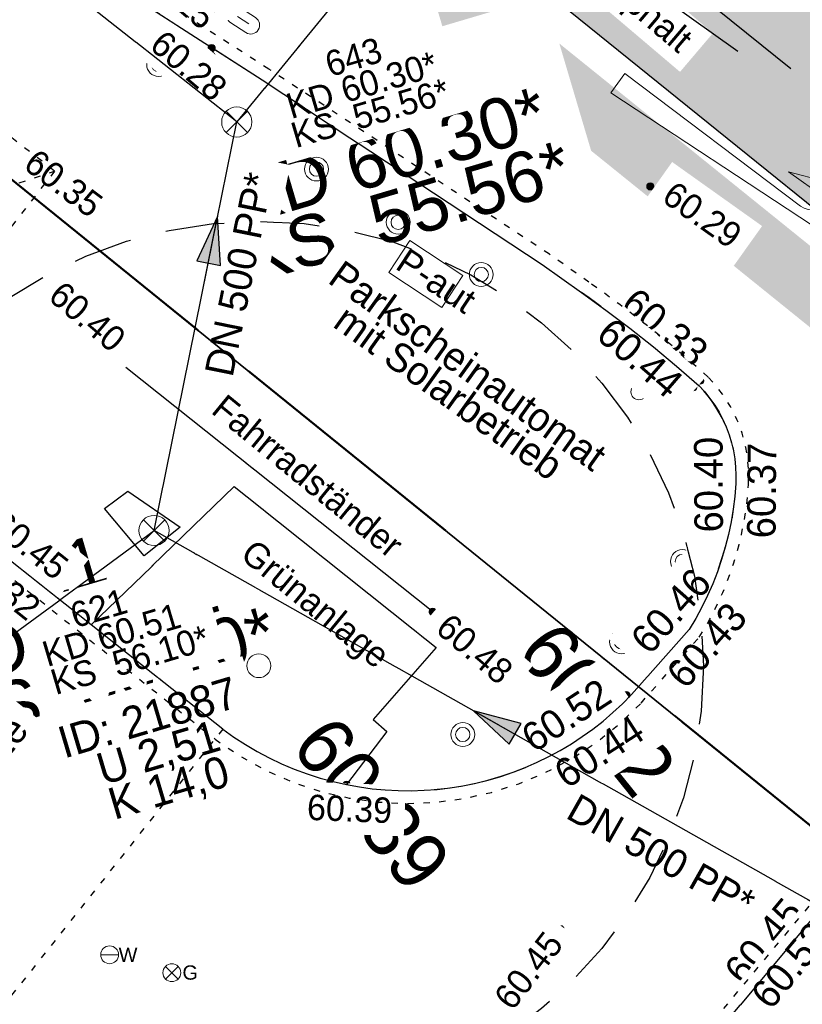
# Model space of a CAD drawing. Header units: millimetres. Extents: x 32365810 to 32368499, y 5620272 to 5622478.
# Tile 114 of 249: x 32366678 to 32366690, y 5620639 to 5620654. Entities that reach past the tile are written whole.
import ezdxf

# ---------------------------------------------------------------- set-up
doc = ezdxf.new("R2010")
doc.units = ezdxf.units.MM
for name, pattern in [('1000.100', [0]), ('1000.104', [0.225, 0.075, -0.15]), ('1000.196', [0.225, 0.075, -0.15]), ('1000.213', [4.5, 2.25, -2.25]), ('1000.220', [1.5, 0.925, -0.575]), ('1000.300', [0]), ('1000.311', [0]), ('1600.2028', [0]), ('GELTUNGSBEREICH', [8.5, 7, -1.5])]:
    doc.linetypes.add(name, pattern=pattern)
doc.layers.get('0').update_dxf_attribs({"color": 1, "linetype": 'CONTINUOUS'})
for name, color, linetype in [('_K_Bäume_ gemessen', 251, 'CONTINUOUS'), ('_K_Höhen_ gemessen (NHN)', 251, 'CONTINUOUS'), ('_K_Leitungen Kanalbestand (AMT 66)', 251, 'CONTINUOUS'), ('_K_Topographie_ örtl. Aufnahme', 251, 'CONTINUOUS'), ('GELTUNGSBEREICH_B', 7, 'CONTINUOUS'), ('UMGR_GELTUNGSBEREICH', 7, 'CONTINUOUS'), ('UMGR_STRASSENVERKEHRSFLÄCHE', 7, 'CONTINUOUS')]:
    doc.layers.add(name, color=color, linetype=linetype)
doc.layers.add('_K_Flurstücke_Grenzpunkte', color=251, linetype='CONTINUOUS', lineweight=50)
for name, color, linetype, transparency in [('Beschriftung Kanalbestand (AMT 66)', 7, 'CONTINUOUS', 0.75), ('Beschriftung Topographie', 7, 'CONTINUOUS', 0.75), ('Bäume_ gemessen', 7, 'CONTINUOUS', 0.75), ('EFB-_ Dachhöhen Bestandsgebäude (NHN)', 7, 'CONTINUOUS', 0.75), ('Fahrbahnmarkierung', 7, 'CONTINUOUS', 0.75), ('Flurstücke_Grenzpunkte', 11, 'CONTINUOUS', 0.75), ('Gasleitung', 7, 'CONTINUOUS', 0.75), ('Gebäude', 31, 'CONTINUOUS', 0.75), ('Höhen_ gemessen (NHN)', 7, 'CONTINUOUS', 0.75), ('Höhentexte_ gemessen (NHN)', 7, 'CONTINUOUS', 0.75), ('Leitungen Kanalbestand (AMT 66)', 7, 'CONTINUOUS', 0.75), ('Symbole Topographie', 7, 'CONTINUOUS', 0.75), ('Topgraphie_ weitere örtliche Aufnahme', 7, 'CONTINUOUS', 0.75), ('Topographie_ örtl. Aufnahme', 7, 'CONTINUOUS', 0.75), ('Wasserleitung', 7, 'CONTINUOUS', 0.75)]:
    doc.layers.add(name, color=color, linetype=linetype, transparency=transparency)
doc.layers.add('STRASSENVERKEHRSFLÄCHE_FA', color=7, linetype='CONTINUOUS', true_color=0xfff5bf)
doc.styles.add('Arial', font='arial.ttf')
doc.styles.add('Baumdaten_ grün', font='GOTHIC.TTF')
doc.styles.add('Beschriftung Topographie_ blau', font='GOTHIC.TTF')
doc.styles.add('Höhe NHN_ gemessen_ blau', font='GOTHIC.TTF')
doc.styles.add('Höhe NHN_ gemessen_ schwarz', font='GOTHIC.TTF')
doc.styles.add('Kanal Mischwasser_ Beschriftung allgemein_ dünn_ lila', font='GOTHIC.TTF')
doc.styles.add('Kanal_ Höhe_ NHN (Deckel_Sohle)_ lila', font='GOTHIC.TTF')

# ---------------------------------------------------------------- blocks, each defined once
blk = doc.blocks.new('S1000.345')
at = {"color": 0, "lineweight": -2}
for p, q in [((-0.353554, 0.353554), (0.353554, -0.353554)), ((-0.353554, -0.353554), (0.353554, 0.353554))]:
    blk.add_line(p, q, dxfattribs=at)
blk.add_circle((0, 0), 0.5, dxfattribs=at)
blk = doc.blocks.new('S1000.15')
at = {"color": 0, "lineweight": -2}
for p, q in [((-0.5, 0.05), (-0.485, 0.1)), ((0.495, 0.05), (-0.5, 0.05)), ((-0.5, -0.05), (-0.5, 0)), ((-0.5, 0), (0.5, 0)), ((-0.485, 0.1), (0.49, 0.1)), ((-0.475, 0.15), (-0.455, 0.2)), ((0.475, 0.15), (-0.475, 0.15)), ((-0.455, 0.2), (0.455, 0.2)), ((-0.43, 0.25), (-0.4, 0.3)), ((0.43, 0.25), (-0.43, 0.25)), ((-0.4, 0.3), (0.395, 0.3)), ((-0.355, 0.35), (-0.295, 0.4)), ((0.36, 0.35), (-0.355, 0.35)), ((-0.295, 0.4), (0.3, 0.4)), ((0.22, 0.45), (-0.215, 0.45)), ((0.3, 0.4), (0.22, 0.45)), ((0.395, 0.3), (0.36, 0.35)), ((0.455, 0.2), (0.43, 0.25)), ((0.49, 0.1), (0.475, 0.15)), ((0.5, 0), (0.495, 0.05)), ((0.495, -0.05), (-0.5, -0.05)), ((-0.475, -0.15), (-0.49, -0.1)), ((-0.49, -0.1), (0.485, -0.1)), ((0.475, -0.15), (-0.475, -0.15)), ((-0.43, -0.25), (-0.455, -0.2)), ((-0.455, -0.2), (0.46, -0.2)), ((0.425, -0.25), (-0.43, -0.25)), ((-0.355, -0.35), (-0.4, -0.3)), ((-0.4, -0.3), (0.395, -0.3)), ((0.345, -0.35), (-0.355, -0.35)), ((-0.205, -0.45), (-0.29, -0.4)), ((-0.29, -0.4), (0.285, -0.4)), ((0.2, -0.45), (-0.205, -0.45)), ((0.285, -0.4), (0.345, -0.35)), ((0.395, -0.3), (0.425, -0.25)), ((0.46, -0.2), (0.475, -0.15)), ((0.485, -0.1), (0.495, -0.05))]:
    blk.add_line(p, q, dxfattribs=at)
blk.add_circle((0, 0), 0.5, dxfattribs=at)
blk = doc.blocks.new('S1000.254')
at = {"color": 0, "lineweight": -2}
for p, q in [((-0.5, 0.3), (0.5, 0.3)), ((-0.5, -0.3), (-0.5, 0.3)), ((0.5, 0.3), (0.5, -0.3)), ((0.5, -0.3), (-0.5, -0.3))]:
    blk.add_line(p, q, dxfattribs=at)
at = {"color": 0, "lineweight": -2, "insert": (-0.46914, -0.200001), "char_height": 0.4, "attachment_point": 7, "line_spacing_factor": 0.69, "style": 'Arial'}
blk.add_mtext('P-aut', dxfattribs=at)
blk = doc.blocks.new('S1000.451')
at = {"color": 0, "lineweight": -2}
for radius in [0.5, 0.3]:
    blk.add_circle((0, 0), radius, dxfattribs=at)
blk = doc.blocks.new('S1000.460', base_point=(0, -0.375))
at = {"color": 0, "lineweight": -2}
for p, q in [((-0.2, 0.23), (0, 0.5)), ((0, 0.5), (0.2, 0.23)), ((0.2, 0.23), (-0.2, 0.23)), ((0, -0.25), (0, 0.23))]:
    blk.add_line(p, q, dxfattribs=at)
blk.add_circle((0, -0.375), 0.125, dxfattribs=at)
blk = doc.blocks.new('S1000.265')
at = {"color": 0, "lineweight": -2}
blk.add_circle((0, 0), 0.5, dxfattribs=at)
blk = doc.blocks.new('S1000.217')
at = {"color": 0, "lineweight": -2}
for p, q in [((-0.25, 0.25), (0.25, 0.25)), ((-0.19, 0), (0.19, 0)), ((0.25, -0.25), (-0.25, -0.25))]:
    blk.add_line(p, q, dxfattribs=at)
for centre, start, end in [((-0.25, 0), 90, 270), ((0.25, 0), 270, 90)]:
    blk.add_arc(centre, 0.25, start, end, dxfattribs=at)
blk = doc.blocks.new('S1000.258')
at = {"lineweight": -2}
blk.add_hatch(color=0, dxfattribs=at).paths.add_polyline_path([(-0.5, -0.5), (-0.5, 0.5), (0.5, 0.5), (0.5, -0.5)], flags=0)
blk = doc.blocks.new('S1000.550', base_point=(-0.2, 0))
at = {"color": 0, "lineweight": -2}
for p, q in [((-0.376777, 0.176777), (-0.023224, -0.176777)), ((-0.376777, -0.176777), (-0.023224, 0.176777))]:
    blk.add_line(p, q, dxfattribs=at)
blk.add_circle((-0.2, 0), 0.25, dxfattribs=at)
at = {"color": 0, "lineweight": -2, "insert": (0.09684, -0.2), "char_height": 0.4, "attachment_point": 7, "line_spacing_factor": 0.69, "style": 'Arial'}
blk.add_mtext('G', dxfattribs=at)
blk = doc.blocks.new('S1000.549', base_point=(-0.2, 0))
at = {"color": 0, "lineweight": -2}
blk.add_line((-0.45, 0), (0.05, 0), dxfattribs=at)
blk.add_circle((-0.2, 0), 0.25, dxfattribs=at)
at = {"color": 0, "lineweight": -2, "insert": (0.05246, -0.199999), "char_height": 0.4, "attachment_point": 7, "line_spacing_factor": 0.69, "style": 'Arial'}
blk.add_mtext('W', dxfattribs=at)
blk = doc.blocks.new('S1000.211', base_point=(0, -0.02))
at = {"color": 0, "lineweight": -2}
for p, q in [((0.07, 0.025), (0.175, 0.065)), ((0.175, 0.065), (0.28, 0.025)), ((0.155, 0.025), (0.07, 0.025)), ((0.28, 0.025), (0.195, 0.025)), ((-0.25, -0.04), (-0.25, 0)), ((-0.25, 0), (0.12, -0.01)), ((0.155, -0.025), (-0.25, -0.04))]:
    blk.add_line(p, q, dxfattribs=at)
for centre, radius, start, end in [((0.12, 0.025), 0.035, 270, 360), ((0.140078, 0.027937), 0.055, 285.741655, 356.938728)]:
    blk.add_arc(centre, radius, start, end, dxfattribs=at)
blk = doc.blocks.new('O1061')
at = {"layer": 'Flurstücke_Grenzpunkte', "color": 7, "linetype": '1600.2028', "lineweight": 35}
blk.add_line((32366192.158, 5621997.735), (32366177.546, 5622009.557), dxfattribs=at)
blk = doc.blocks.new('O1462')
at = {"layer": 'Flurstücke_Grenzpunkte', "color": 7, "linetype": '1600.2028', "lineweight": 35}
blk.add_line((32366192.158, 5621997.735), (32366177.546, 5622009.557), dxfattribs=at)
blk = doc.blocks.new('O2030')
at = {"layer": 'Beschriftung Kanalbestand (AMT 66)', "color": 200, "lineweight": 25, "true_color": 0xd600ff, "insert": (32366187.809984, 5621998.877717), "char_height": 0.45, "attachment_point": 5, "rotation": 330.5343905, "line_spacing_factor": 0.69, "style": 'Kanal Mischwasser_ Beschriftung allgemein_ dünn_ lila', "bg_fill": 2}
blk.add_mtext('DN 500 PP*', dxfattribs=at)
blk = doc.blocks.new('S1000.370')
at = {"lineweight": -2}
blk.add_hatch(color=0, dxfattribs=at).paths.add_polyline_path([(0.065, 0), (-0.06, 0), (0, 0.25)], flags=0)
at = {"color": 0, "lineweight": -2}
for p, q in [((0, 0.25), (-0.06, 0)), ((0, -0.25), (0, 0.25)), ((0.065, 0), (0, 0.25)), ((-0.06, 0), (0.065, 0))]:
    blk.add_line(p, q, dxfattribs=at)

msp = doc.modelspace()

# ---------------------------------------------------------------- hatches: boundary and pattern name
at = {"layer": 'STRASSENVERKEHRSFLÄCHE_FA', "true_color": 0xffd24a}
h = msp.add_hatch(color=41, dxfattribs=at)
h.paths.add_polyline_path([(32366700.812, 5620642.637), (32366709.343, 5620645.3), (32366744.935, 5620656.407), (32366800.844, 5620673.855), (32366814.238, 5620678.035), (32366812.525, 5620684.489), (32366790.959, 5620765.764), (32366786.667, 5620779.054), (32366782.414, 5620794.243), (32366771.602, 5620788.163), (32366758.559, 5620780.941), (32366707.208, 5620751.956), (32366691.608, 5620737.561), (32366678.051, 5620726.047), (32366655.3, 5620707.965), (32366642.99, 5620700.236), (32366635.313, 5620695.501)], flags=0)
edge = h.paths.add_edge_path(flags=0)
edge.add_line((32366743.171, 5620661.733), (32366743.725, 5620660.059))
edge.add_line((32366743.725, 5620660.059), (32366743.458, 5620659.979))
edge.add_line((32366743.458, 5620659.979), (32366724.425, 5620654.23))
edge.add_line((32366724.425, 5620654.23), (32366712.306, 5620650.509))
edge.add_line((32366712.306, 5620650.509), (32366710.876, 5620650.047))
edge.add_line((32366710.876, 5620650.047), (32366706.05, 5620648.579))
edge.add_arc((32366704.003, 5620654.956), 6.698, 283.318, 287.7972, ccw=False)
edge.add_line((32366705.546, 5620648.438), (32366698.424, 5620654.325))
edge.add_line((32366698.424, 5620654.325), (32366697.04, 5620655.473))
edge.add_line((32366697.04, 5620655.473), (32366693.205, 5620658.654))
edge.add_line((32366693.205, 5620658.654), (32366688.766, 5620662.336))
edge.add_line((32366688.766, 5620662.336), (32366681.071, 5620668.621))
edge.add_line((32366681.071, 5620668.621), (32366678.012, 5620671.146))
edge.add_line((32366678.012, 5620671.146), (32366674.951, 5620673.67))
edge.add_line((32366674.951, 5620673.67), (32366671.86, 5620676.22))
edge.add_line((32366671.86, 5620676.22), (32366667.729, 5620679.629))
edge.add_line((32366667.729, 5620679.629), (32366654.864, 5620689.785))
edge.add_line((32366654.864, 5620689.785), (32366649.894, 5620695.982))
edge.add_line((32366649.894, 5620695.982), (32366658.967, 5620703.306))
edge.add_line((32366658.967, 5620703.306), (32366659.344, 5620702.84))
edge.add_line((32366659.344, 5620702.84), (32366668.389, 5620710.034))
edge.add_line((32366668.389, 5620710.034), (32366674.395, 5620714.748))
edge.add_line((32366674.395, 5620714.748), (32366678.887, 5620718.272))
edge.add_line((32366678.887, 5620718.272), (32366679.916, 5620719.08))
edge.add_line((32366679.916, 5620719.08), (32366682.406, 5620721.072))
edge.add_line((32366682.406, 5620721.072), (32366687.066, 5620724.769))
edge.add_line((32366687.066, 5620724.769), (32366692.104, 5620728.954))
edge.add_line((32366692.104, 5620728.954), (32366695.975, 5620732.09))
edge.add_line((32366695.975, 5620732.09), (32366701.909, 5620736.897))
edge.add_line((32366701.909, 5620736.897), (32366705.598, 5620739.886))
edge.add_line((32366705.598, 5620739.886), (32366707.114, 5620741.114))
edge.add_line((32366707.114, 5620741.114), (32366709.678, 5620743.191))
edge.add_line((32366709.678, 5620743.191), (32366711.231, 5620744.449))
edge.add_line((32366711.231, 5620744.449), (32366709.901, 5620746.78))
edge.add_line((32366709.901, 5620746.78), (32366714.041, 5620748.991))
edge.add_line((32366714.041, 5620748.991), (32366720.118, 5620752.237))
edge.add_line((32366720.118, 5620752.237), (32366735.266, 5620760.328))
edge.add_line((32366735.266, 5620760.328), (32366742.576, 5620764.232))
edge.add_line((32366742.576, 5620764.232), (32366745.667, 5620765.883))
edge.add_line((32366745.667, 5620765.883), (32366748.389, 5620767.337))
edge.add_line((32366748.389, 5620767.337), (32366756.702, 5620771.881))
edge.add_line((32366756.702, 5620771.881), (32366764.579, 5620776.187))
edge.add_line((32366764.579, 5620776.187), (32366766.33, 5620772.553))
edge.add_line((32366766.33, 5620772.553), (32366774.371, 5620775.593))
edge.add_line((32366774.371, 5620775.593), (32366779.279, 5620762.41))
edge.add_line((32366779.279, 5620762.41), (32366782.33, 5620749.774))
edge.add_line((32366782.33, 5620749.774), (32366791.82, 5620710.458))
edge.add_line((32366791.82, 5620710.458), (32366791.885, 5620710.186))
edge.add_line((32366791.885, 5620710.186), (32366793.466, 5620703.78))
edge.add_line((32366793.466, 5620703.78), (32366795.233, 5620696.617))
edge.add_line((32366795.233, 5620696.617), (32366799.353, 5620680.172))
edge.add_line((32366799.353, 5620680.172), (32366785.793, 5620675.727))
edge.add_line((32366785.793, 5620675.727), (32366779.86, 5620673.837))
edge.add_line((32366779.86, 5620673.837), (32366773.881, 5620671.894))
edge.add_line((32366773.881, 5620671.894), (32366767.913, 5620669.955))
edge.add_line((32366767.913, 5620669.955), (32366743.171, 5620661.733))

# ---------------------------------------------------------------- linework, layer by layer
at = {"layer": '_K_Bäume_ gemessen', "linetype": '1000.220'}
msp.add_circle((32366681.301, 5620644.124), 6.999, dxfattribs=at)
at = {"layer": '_K_Flurstücke_Grenzpunkte', "linetype": '1600.2028'}
msp.add_lwpolyline([(32366648.49, 5620674.917), (32366654.404, 5620670.109), (32366659.368, 5620666.112), (32366664.699, 5620661.744), (32366671.02, 5620656.739), (32366677.371, 5620651.811), (32366691.983, 5620639.989)], dxfattribs=at)
msp.add_lwpolyline([(32366697.148, 5620636.134), (32366691.983, 5620639.989), (32366677.371, 5620651.811), (32366669.92, 5620642.231), (32366669.506, 5620642.562), (32366664.518, 5620638.839), (32366649.123, 5620634.268), (32366616.211, 5620661.466), (32366616.05, 5620661.6), (32366615.242, 5620662.268), (32366608.271, 5620668.476), (32366595.418, 5620663.969), (32366596.321, 5620663.205), (32366598.356, 5620661.485), (32366608.272, 5620653.1), (32366642.898, 5620623.826), (32366649.212, 5620618.487), (32366653.405, 5620623.481), (32366671.243, 5620628.643), (32366671.201, 5620628.787), (32366676.702, 5620630.379), (32366676.744, 5620630.234)], close=True, dxfattribs=at)
at = {"layer": '_K_Leitungen Kanalbestand (AMT 66)', "linetype": '1000.311'}
for p, q in [((32366678.871, 5620646.599), (32366679.24, 5620646.874)), ((32366679.24, 5620646.874), (32366680.065, 5620646.307)), ((32366679.494, 5620645.855), (32366678.871, 5620646.599)), ((32366680.065, 5620646.307), (32366679.494, 5620645.855))]:
    msp.add_line(p, q, dxfattribs=at)
at = {"layer": '_K_Topographie_ örtl. Aufnahme', "linetype": '1000.100'}
for p, q in [((32366684.039, 5620644.973), (32366679.205, 5620648.823)), ((32366678.661, 5620644.769), (32366676.801, 5620646.243)), ((32366688.074, 5620644.693), (32366687.17, 5620643.671))]:
    msp.add_line(p, q, dxfattribs=at)
at = {"layer": '_K_Topographie_ örtl. Aufnahme', "linetype": '1000.104'}
for p, q in [((32366676.677, 5620646.086), (32366680.612, 5620642.968)), ((32366687.318, 5620643.536), (32366688.235, 5620644.573))]:
    msp.add_line(p, q, dxfattribs=at)
for points in [[(32366686.499, 5620650.165), (32366685.875, 5620650.606), (32366681.461, 5620653.52), (32366673.844, 5620658.42), (32366669.634, 5620661.254), (32366665.572, 5620664.189)], [(32366691.08, 5620641.681), (32366688.482, 5620638.564), (32366686.164, 5620635.583)]]:
    msp.add_lwpolyline(points, dxfattribs=at)
at = {"layer": '_K_Topographie_ örtl. Aufnahme', "linetype": '1000.100'}
for points in [[(32366665.455, 5620664.027), (32366669.52, 5620661.09), (32366673.734, 5620658.253), (32366681.352, 5620653.352), (32366685.762, 5620650.441), (32366686.383, 5620650.002)], [(32366680.734, 5620643.126), (32366678.661, 5620644.769), (32366680.911, 5620646.947), (32366684.091, 5620644.411), (32366683.099, 5620643.278), (32366683.319, 5620643.087), (32366682.684, 5620642.251)], [(32366686.298, 5620635.478), (32366688.614, 5620638.458), (32366691.21, 5620641.573)]]:
    msp.add_lwpolyline(points, dxfattribs=at)
at = {"layer": '_K_Topographie_ örtl. Aufnahme', "linetype": '1000.104'}
msp.add_lwpolyline([(32366688.235, 5620644.573, 0.126519), (32366689.009, 5620646.981, 0.211924), (32366688.376, 5620648.671, 0.02855), (32366686.499, 5620650.165)], format="xyb", dxfattribs=at)
at = {"layer": '_K_Topographie_ örtl. Aufnahme', "linetype": '1000.100'}
msp.add_lwpolyline([(32366688.074, 5620644.693, 0.125693), (32366688.809, 5620646.993, 0.211924), (32366688.233, 5620648.531, 0.02829), (32366686.383, 5620650.002)], format="xyb", dxfattribs=at)
msp.add_arc((32366683.647, 5620647.009), 4.854, 233.119, 316.5498, dxfattribs=at)
at = {"layer": '_K_Topographie_ örtl. Aufnahme', "linetype": '1000.104'}
msp.add_arc((32366683.647, 5620647.009), 5.054, 233.0886, 316.587, dxfattribs=at)
at = {"layer": 'GELTUNGSBEREICH_B', "linetype": 'GELTUNGSBEREICH', "ltscale": 0.5, "const_width": 1, "flags": 128}
msp.add_lwpolyline([(32366700.6, 5620641.524), (32366709.641, 5620644.345), (32366745.233, 5620655.452), (32366801.142, 5620672.901), (32366815.45, 5620677.366), (32366813.492, 5620684.746), (32366791.918, 5620766.046), (32366787.625, 5620779.343), (32366783.034, 5620795.739), (32366771.115, 5620789.036), (32366758.071, 5620781.813), (32366706.615, 5620752.77), (32366690.945, 5620738.31), (32366677.416, 5620726.82), (32366654.721, 5620708.782), (32366642.462, 5620701.085), (32366633.585, 5620695.611)], close=True, dxfattribs=at)
at = {"layer": 'UMGR_GELTUNGSBEREICH'}
msp.add_lwpolyline([(32366700.812, 5620642.637), (32366709.343, 5620645.3), (32366744.935, 5620656.407), (32366800.844, 5620673.855), (32366814.238, 5620678.035), (32366812.525, 5620684.489), (32366790.959, 5620765.764), (32366786.667, 5620779.054), (32366782.414, 5620794.243), (32366771.602, 5620788.163), (32366758.559, 5620780.941), (32366707.208, 5620751.956), (32366691.608, 5620737.561), (32366678.051, 5620726.047), (32366655.3, 5620707.965), (32366642.99, 5620700.236), (32366635.313, 5620695.501)], close=True, dxfattribs=at)
at = {"layer": 'UMGR_STRASSENVERKEHRSFLÄCHE'}
msp.add_lwpolyline([(32366700.812, 5620642.637), (32366709.343, 5620645.3), (32366744.935, 5620656.407), (32366800.844, 5620673.855), (32366814.238, 5620678.035), (32366812.525, 5620684.489), (32366790.959, 5620765.764), (32366786.667, 5620779.054), (32366782.414, 5620794.243), (32366771.602, 5620788.163), (32366758.559, 5620780.941), (32366707.208, 5620751.956), (32366691.608, 5620737.561), (32366678.051, 5620726.047), (32366655.3, 5620707.965), (32366642.99, 5620700.236), (32366635.313, 5620695.501), (32366700.812, 5620642.637)], close=True, dxfattribs=at)

# ---------------------------------------------------------------- block references
at = {"layer": '_K_Höhen_ gemessen (NHN)', "xscale": 0.1125, "yscale": 0.1125, "zscale": 0.1125}
for p in [(32366687.088, 5620643.66), (32366682.684, 5620642.251)]:
    msp.add_blockref('S1000.15', p, dxfattribs=at)
at = {"layer": '_K_Leitungen Kanalbestand (AMT 66)', "xscale": 0.475, "yscale": 0.475, "zscale": 0.475}
for p in [(32366680.954, 5620652.688), (32366679.652, 5620646.254)]:
    msp.add_blockref('S1000.345', p, dxfattribs=at)
at = {"layer": 'Fahrbahnmarkierung', "color": 7, "lineweight": 18, "xscale": 9.375, "yscale": 9.375, "zscale": 9.375, "rotation": 324.502291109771}
msp.add_blockref('S1000.211', (32366688.86, 5620651.938), dxfattribs=at)
at = {"layer": 'Gasleitung', "color": 7, "lineweight": 18, "xscale": 0.5625, "yscale": 0.5625, "zscale": 0.5625}
msp.add_blockref('S1000.550', (32366679.932, 5620639.289), dxfattribs=at)
at = {"layer": 'Höhen_ gemessen (NHN)', "color": 7, "lineweight": 18, "xscale": 0.1125, "yscale": 0.1125, "zscale": 0.1125}
for p in [(32366680.558, 5620653.852, 60.151), (32366680.558, 5620653.728, 60.275), (32366687.464, 5620651.673, 60.293), (32366688.249, 5620648.614, 60.33), (32366688.142, 5620648.51, 60.435), (32366688.803, 5620647.047, 60.4), (32366688.878, 5620647.05, 60.368), (32366684.039, 5620644.973, 60.485), (32366686.05, 5620639.975, 60.452)]:
    msp.add_blockref('S1000.15', p, dxfattribs=at)
at = {"layer": 'Leitungen Kanalbestand (AMT 66)', "color": 251, "lineweight": 18, "xscale": 0.475, "yscale": 0.475, "zscale": 0.475}
for p in [(32366680.954, 5620652.688, 60.3), (32366679.652, 5620646.254, 60.508)]:
    msp.add_blockref('S1000.345', p, dxfattribs=at)
at = {"layer": 'Symbole Topographie', "color": 7, "lineweight": 18}
for name, p, xscale, yscale, zscale, rotation in [('S1000.217', (32366681.055, 5620654.29, 60.193), 0.5625, 0.5625, 0.5625, 147.245354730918), ('S1000.258', (32366688.809, 5620646.993, 60.368), 0.15000000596, 0.15000000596, 0.15000000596, 266.606056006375)]:
    msp.add_blockref(name, p, dxfattribs=dict(at, xscale=xscale, yscale=yscale, zscale=zscale, rotation=rotation))
at = {"layer": 'Symbole Topographie', "color": 7, "lineweight": 18, "xscale": 0.375, "yscale": 0.375, "zscale": 0.375}
for p in [(32366679.724, 5620653.591, 60.29), (32366688.16, 5620647.14, 60.4), (32366687.969, 5620645.765, 60.45)]:
    msp.add_blockref('S1000.451', p, dxfattribs=at)
at = {"layer": 'Symbole Topographie', "color": 7, "lineweight": 18}
msp.add_blockref('S1000.460', (32366687.285, 5620648.439, 60.42), dxfattribs=at)
at = {"layer": 'Wasserleitung', "color": 7, "lineweight": 18, "xscale": 0.5625, "yscale": 0.5625, "zscale": 0.5625}
msp.add_blockref('S1000.549', (32366678.952, 5620639.572), dxfattribs=at)

# ---------------------------------------------------------------- next in the draw order: texts
at = {"layer": '_K_Höhen_ gemessen (NHN)', "char_height": 0.9, "width": 6.48035, "attachment_point": 8, "rotation": 308.8633, "line_spacing_factor": 0.69, "style": 'Höhe NHN_ gemessen_ schwarz', "bg_fill": 2}
for s, insert in [('60.52', (32366686.267, 5620643.149)), ('60.39', (32366682.722, 5620641.665))]:
    msp.add_mtext(s, dxfattribs=dict(at, insert=insert))
at = {"layer": 'Beschriftung Kanalbestand (AMT 66)', "color": 251, "lineweight": 25, "char_height": 0.8, "rotation": 16.512, "line_spacing_factor": 0.69, "style": 'Arial', "bg_fill": 2}
for s, insert, attachment_point in [('643\\PKD 60.30*\\PKS  55.56*', (32366683.355, 5620652.148), 5), ('    621\\PKD 60.51\\PKS  56.10*', (32366676.528, 5620642.784), 7)]:
    msp.add_mtext(s, dxfattribs=dict(at, insert=insert, attachment_point=attachment_point))
at = {"layer": 'Beschriftung Topographie', "color": 142, "lineweight": 25, "true_color": 0x0087cd, "insert": (32366687.151, 5620654.244), "char_height": 0.4, "attachment_point": 8, "rotation": 319.6767, "line_spacing_factor": 0.69, "style": 'Beschriftung Topographie_ blau', "bg_fill": 2}
msp.add_mtext('Asphalt', dxfattribs=at)
at = {"layer": 'Höhentexte_ gemessen (NHN)', "color": 142, "lineweight": 25, "true_color": 0x0087cd, "char_height": 0.4, "line_spacing_factor": 0.69, "style": 'Höhe NHN_ gemessen_ blau', "bg_fill": 2}
for s, insert, attachment_point, rotation in [('60.35', (32366677.57, 5620651.963), 7, 322.9445), ('60.40', (32366677.96, 5620649.9), 7, 319.6767), ('60.48', (32366684.189, 5620644.821), 4, 319.6766), ('60.45', (32366685.959, 5620639.851), 6, 52.1376)]:
    msp.add_mtext(s, dxfattribs=dict(at, insert=insert, attachment_point=attachment_point, rotation=rotation))
at = {"layer": 'Höhentexte_ gemessen (NHN)', "color": 7, "lineweight": 25, "line_spacing_factor": 0.69, "style": 'Höhe NHN_ gemessen_ schwarz', "bg_fill": 2}
for s, insert, char_height, attachment_point, rotation in [('60.29', (32366687.62, 5620651.448), 0.4, 7, 324.5475), ('60.33', (32366687.548, 5620649.277, 60.306), 0.45, 8, 320.4433), ('60.40', (32366688.612, 5620646.977, 60.376), 0.45, 8, 90.2631), ('60.37', (32366689.448, 5620646.882, 60.344), 0.45, 8, 89.5463), ('60.45', (32366689.427, 5620639.638, 60.426), 0.45, 8, 50.1926)]:
    msp.add_mtext(s, dxfattribs=dict(at, insert=insert, char_height=char_height, attachment_point=attachment_point, rotation=rotation))

# ---------------------------------------------------------------- next in the draw order: block references
at = {"layer": 'Bäume_ gemessen', "color": 7, "lineweight": 18, "xscale": 0.375, "yscale": 0.375, "zscale": 0.375}
msp.add_blockref('S1000.265', (32366681.301, 5620644.124, 60.45), dxfattribs=at)
at = {"layer": 'Höhen_ gemessen (NHN)', "color": 7, "lineweight": 18, "xscale": 0.1125, "yscale": 0.1125, "zscale": 0.1125}
for p in [(32366688.008, 5620644.723, 60.461), (32366688.109, 5620644.66, 60.427), (32366687.088, 5620643.66, 60.518), (32366687.134, 5620643.549, 60.435), (32366682.684, 5620642.251, 60.394)]:
    msp.add_blockref('S1000.15', p, dxfattribs=at)
at = {"layer": 'Leitungen Kanalbestand (AMT 66)', "color": 7, "lineweight": 18, "xscale": 0.475, "yscale": 0.475, "zscale": 0.475}
for p in [(32366680.954, 5620652.688, 60.3), (32366679.652, 5620646.254, 60.508)]:
    msp.add_blockref('S1000.345', p, dxfattribs=at)
at = {"layer": 'Symbole Topographie', "color": 7, "lineweight": 18, "xscale": 0.375, "yscale": 0.375, "zscale": 0.375}
for p in [(32366682.209, 5620651.946, 60.32), (32366683.496, 5620651.108, 60.34), (32366684.803, 5620650.286, 60.37), (32366687.012, 5620644.499, 60.49), (32366685.943, 5620643.399, 60.48)]:
    msp.add_blockref('S1000.451', p, dxfattribs=at)
at = {"layer": 'Symbole Topographie', "color": 7, "lineweight": 18, "rotation": 326.569724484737}
msp.add_blockref('S1000.254', (32366683.928, 5620650.293, 60.36), dxfattribs=at)
at = {"layer": 'Symbole Topographie', "color": 7, "lineweight": 18}
for name, p, xscale, yscale, zscale, rotation in [('S1000.258', (32366688.074, 5620644.693, 60.428), 0.15000000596, 0.15000000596, 0.15000000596, 228.504760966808), ('S1000.451', (32366684.512, 5620643.041, 60.48), 0.375, 0.375, 0.375, 289.676911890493)]:
    msp.add_blockref(name, p, dxfattribs=dict(at, xscale=xscale, yscale=yscale, zscale=zscale, rotation=rotation))

# ---------------------------------------------------------------- next in the draw order: texts
at = {"layer": 'Beschriftung Kanalbestand (AMT 66)', "color": 200, "lineweight": 25, "true_color": 0xd600ff, "line_spacing_factor": 0.69, "bg_fill": 2}
for s, insert, char_height, attachment_point, rotation, style in [('643\\PKD 60.30*\\PKS  55.56*', (32366682.923, 5620653.268), 0.4, 5, 16.512, 'Kanal_ Höhe_ NHN (Deckel_Sohle)_ lila'), ('DN 500 PP*', (32366680.991, 5620650.288), 0.45, 5, 78.5542, 'Kanal Mischwasser_ Beschriftung allgemein_ dünn_ lila'), ('    621\\PKD 60.51\\PKS  56.10*', (32366678.102, 5620643.656), 0.4, 7, 16.512, 'Kanal_ Höhe_ NHN (Deckel_Sohle)_ lila')]:
    msp.add_mtext(s, dxfattribs=dict(at, insert=insert, char_height=char_height, attachment_point=attachment_point, rotation=rotation, style=style))
at = {"layer": 'Beschriftung Topographie', "color": 142, "lineweight": 25, "true_color": 0x0087cd, "line_spacing_factor": 0.69, "style": 'Beschriftung Topographie_ blau', "bg_fill": 2}
for s, insert, char_height, attachment_point, rotation in [('Fahrradständer', (32366681.943, 5620646.952), 0.4, 8, 320.6767), ('Fahrrad-\\Pabstellplätze', (32366676.333, 5620642.049), 0.45, 5, 51.5798)]:
    msp.add_mtext(s, dxfattribs=dict(at, insert=insert, char_height=char_height, attachment_point=attachment_point, rotation=rotation))
at = {"layer": 'Höhentexte_ gemessen (NHN)', "color": 7, "lineweight": 25, "line_spacing_factor": 0.69, "style": 'Höhe NHN_ gemessen_ schwarz', "bg_fill": 2}
for s, insert, char_height, attachment_point, rotation in [('60.28', (32366679.557, 5620653.853), 0.4, 7, 319.6767), ('60.53', (32366689.846, 5620639.258, 60.503), 0.45, 8, 50.1926)]:
    msp.add_mtext(s, dxfattribs=dict(at, insert=insert, char_height=char_height, attachment_point=attachment_point, rotation=rotation))
at = {"layer": 'Höhentexte_ gemessen (NHN)', "color": 142, "lineweight": 25, "true_color": 0x0087cd, "insert": (32366677.042, 5620646.281), "char_height": 0.4, "attachment_point": 7, "rotation": 321.6082, "line_spacing_factor": 0.69, "style": 'Höhe NHN_ gemessen_ blau', "bg_fill": 2}
msp.add_mtext('60.45', dxfattribs=at)

# ---------------------------------------------------------------- next in the draw order: texts
at = {"layer": 'Beschriftung Topographie', "color": 142, "lineweight": 25, "true_color": 0x0087cd, "line_spacing_factor": 0.69, "style": 'Beschriftung Topographie_ blau', "bg_fill": 2}
for s, insert, char_height, attachment_point, rotation in [('Parkscheinautomat\\Pmit Solarbetrieb', (32366684.44, 5620648.639), 0.45, 5, 324.4216), ('Grünanlage', (32366681.993, 5620644.853), 0.4, 8, 320.6767)]:
    msp.add_mtext(s, dxfattribs=dict(at, insert=insert, char_height=char_height, attachment_point=attachment_point, rotation=rotation))
at = {"layer": 'Bäume_ gemessen', "color": 92, "lineweight": 25, "true_color": 0x00d200, "insert": (32366679.731, 5620642.716), "char_height": 0.5, "attachment_point": 5, "rotation": 16.512, "line_spacing_factor": 0.69, "style": 'Baumdaten_ grün', "bg_fill": 2}
msp.add_mtext('ID: 21887\\PU 2,51\\PK 14,0', dxfattribs=at)
at = {"layer": 'Höhentexte_ gemessen (NHN)', "color": 7, "lineweight": 25, "line_spacing_factor": 0.69, "style": 'Höhe NHN_ gemessen_ schwarz', "bg_fill": 2}
for s, insert, char_height, attachment_point, rotation in [('60.15', (32366679.382, 5620654.978), 0.4, 7, 319.6767), ('60.43', (32366688.523, 5620644.295, 60.403), 0.45, 8, 48.5048), ('60.52', (32366686.267, 5620643.149, 60.494), 0.45, 8, 33.2396)]:
    msp.add_mtext(s, dxfattribs=dict(at, insert=insert, char_height=char_height, attachment_point=attachment_point, rotation=rotation))
at = {"layer": 'Höhentexte_ gemessen (NHN)', "color": 142, "lineweight": 25, "true_color": 0x0087cd, "char_height": 0.4, "line_spacing_factor": 0.69, "style": 'Höhe NHN_ gemessen_ blau', "bg_fill": 2}
for s, insert, attachment_point, rotation in [('60.32', (32366676.854, 5620645.958), 1, 321.6082), ('60.39', (32366682.722, 5620641.665), 8, 357.7063)]:
    msp.add_mtext(s, dxfattribs=dict(at, insert=insert, attachment_point=attachment_point, rotation=rotation))

# ---------------------------------------------------------------- next in the draw order: texts
at = {"layer": 'Höhentexte_ gemessen (NHN)', "color": 7, "lineweight": 25, "char_height": 0.45, "attachment_point": 8, "line_spacing_factor": 0.69, "style": 'Höhe NHN_ gemessen_ schwarz', "bg_fill": 2}
for s, insert, rotation in [('60.44', (32366687.152, 5620648.799, 60.411), 319.1323), ('60.46', (32366687.96, 5620644.836, 60.437), 48.5048), ('60.44', (32366686.783, 5620642.579, 60.411), 32.8582)]:
    msp.add_mtext(s, dxfattribs=dict(at, insert=insert, rotation=rotation))

# ---------------------------------------------------------------- next in the draw order: block references
at = {"layer": 'Flurstücke_Grenzpunkte', "color": 7, "true_color": 0xffffff}
msp.add_blockref('O1061', (499.825, -1357.746), dxfattribs=at)

# ---------------------------------------------------------------- next in the draw order: block references
msp.add_blockref('O1462', (499.825, -1357.746), dxfattribs=at)

# ---------------------------------------------------------------- next in the draw order: linework, layer by layer
at = {"layer": 'EFB-_ Dachhöhen Bestandsgebäude (NHN)', "color": 7, "linetype": '1000.196', "lineweight": 25}
for p, q in [((32366678.086, 5620651.915), (32366671.34, 5620657.151)), ((32366678.086, 5620651.915), (32366670.004, 5620641.524)), ((32366670.662, 5620649.407), (32366678.086, 5620651.915))]:
    msp.add_line(p, q, dxfattribs=at)
at = {"layer": 'Leitungen Kanalbestand (AMT 66)', "color": 200, "linetype": '1000.300', "lineweight": 25, "true_color": 0xd600ff}
for p, q in [((32366680.954, 5620652.688, 60.3), (32366650.037, 5620677.092, 59.87)), ((32366685.903, 5620658.732, 60.18), (32366680.954, 5620652.688, 60.3)), ((32366679.652, 5620646.254, 60.508), (32366680.954, 5620652.688, 60.3)), ((32366670.677, 5620639.647, 60.59), (32366679.652, 5620646.254, 60.508))]:
    msp.add_line(p, q, dxfattribs=at)
at = {"layer": 'Leitungen Kanalbestand (AMT 66)', "color": 200, "linetype": '1000.311', "lineweight": 25, "true_color": 0xd600ff}
for p, q in [((32366678.871, 5620646.599, 56.1), (32366679.24, 5620646.874, 56.1)), ((32366679.24, 5620646.874, 56.1), (32366680.065, 5620646.307, 56.1)), ((32366679.494, 5620645.855, 56.1), (32366678.871, 5620646.599, 56.1)), ((32366680.065, 5620646.307, 56.1), (32366679.494, 5620645.855, 56.1))]:
    msp.add_line(p, q, dxfattribs=at)
at = {"layer": 'Topgraphie_ weitere örtliche Aufnahme', "color": 142, "linetype": '1000.104', "lineweight": 25, "true_color": 0x0087cd}
for p, q in [((32366681.461, 5620653.52), (32366673.844, 5620658.42)), ((32366685.875, 5620650.606), (32366681.461, 5620653.52)), ((32366676.677, 5620646.086), (32366680.612, 5620642.968))]:
    msp.add_line(p, q, dxfattribs=at)
at = {"layer": 'Topographie_ örtl. Aufnahme', "color": 142, "linetype": '1000.100', "lineweight": 25, "true_color": 0x0087cd}
for p, q in [((32366673.734, 5620658.253, 60.072), (32366681.352, 5620653.352, 60.185)), ((32366681.352, 5620653.352, 60.185), (32366685.762, 5620650.441, 60.255)), ((32366684.039, 5620644.973, 60.485), (32366679.205, 5620648.823, 60.404)), ((32366678.661, 5620644.769, 60.345), (32366680.911, 5620646.947, 60.51)), ((32366680.911, 5620646.947, 60.51), (32366684.091, 5620644.411, 60.48)), ((32366678.661, 5620644.769, 60.345), (32366676.801, 5620646.243, 60.319)), ((32366680.734, 5620643.126, 60.374), (32366678.661, 5620644.769, 60.345)), ((32366684.091, 5620644.411, 60.48), (32366683.099, 5620643.278, 60.48)), ((32366683.099, 5620643.278, 60.48), (32366683.319, 5620643.087, 60.48)), ((32366683.319, 5620643.087, 60.48), (32366682.684, 5620642.251, 60.394))]:
    msp.add_line(p, q, dxfattribs=at)
at = {"layer": 'Topographie_ örtl. Aufnahme', "color": 142, "linetype": '1000.104', "lineweight": 25, "true_color": 0x0087cd}
msp.add_line((32366680.734, 5620643.126, 60.374), (32366676.16, 5620637.358, 60.432), dxfattribs=at)
at = {"layer": 'Topographie_ örtl. Aufnahme', "color": 142, "linetype": '1000.100', "lineweight": 25, "true_color": 0x0087cd}
msp.add_polyline3d([(32366680.734, 5620643.126, 60.374), (32366680.909, 5620643.001, 60.376), (32366681.089, 5620642.883, 60.378), (32366681.275, 5620642.774, 60.38), (32366681.465, 5620642.673, 60.382), (32366681.66, 5620642.58, 60.384), (32366681.859, 5620642.496, 60.386), (32366682.061, 5620642.421, 60.388), (32366682.266, 5620642.355, 60.39), (32366682.474, 5620642.299, 60.392), (32366682.684, 5620642.251, 60.394)], dxfattribs=at)

# ---------------------------------------------------------------- next in the draw order: block references
at = {"layer": 'Gebäude', "color": 7, "true_color": 0xffffff}
msp.add_blockref('O2030', (499.825, -1357.746), dxfattribs=at)
at = {"layer": 'Leitungen Kanalbestand (AMT 66)', "color": 200, "lineweight": 25, "true_color": 0xd600ff, "xscale": 3.0025, "yscale": 3.0025, "zscale": 3.0025}
for p, rotation in [((32366680.504, 5620650.465, 60.372), 348.5540169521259), ((32366685.333, 5620643.044, 60.516), 60.53416806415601)]:
    msp.add_blockref('S1000.370', p, dxfattribs=dict(at, rotation=rotation))

# ---------------------------------------------------------------- next in the draw order: linework, layer by layer
at = {"layer": 'Bäume_ gemessen', "color": 92, "linetype": '1000.220', "lineweight": 25, "true_color": 0x00d200}
msp.add_circle((32366681.301, 5620644.124, 60.45), 6.999, dxfattribs=at)
at = {"layer": 'Fahrbahnmarkierung', "color": 253, "linetype": '1000.213', "lineweight": 25, "true_color": 0x999999}
for p, q in [((32366693.185, 5620650.706), (32366683.756, 5620658.294)), ((32366683.346, 5620657.724), (32366693.185, 5620650.706))]:
    msp.add_line(p, q, dxfattribs=at)
at = {"layer": 'Leitungen Kanalbestand (AMT 66)', "color": 200, "linetype": '1000.300', "lineweight": 25, "true_color": 0xd600ff}
msp.add_line((32366691.014, 5620639.835, 60.524), (32366679.652, 5620646.254, 60.508), dxfattribs=at)
at = {"layer": 'Topgraphie_ weitere örtliche Aufnahme', "color": 142, "linetype": '1000.104', "lineweight": 25, "true_color": 0x0087cd}
for p, q in [((32366686.499, 5620650.165), (32366685.875, 5620650.606)), ((32366687.318, 5620643.536), (32366688.235, 5620644.573)), ((32366691.08, 5620641.681), (32366688.482, 5620638.564))]:
    msp.add_line(p, q, dxfattribs=at)
for centre, radius, start, end in [((32366674.369, 5620632.995), 21.022, 48.2188, 54.7602), ((32366686.788, 5620647.113), 2.225, 356.6061, 44.4674), ((32366683.94, 5620647.281), 5.078, 327.7639, 356.6067), ((32366683.647, 5620647.009), 5.054, 233.0886, 316.587)]:
    msp.add_arc(centre, radius, start, end, dxfattribs=at)
at = {"layer": 'Topographie_ örtl. Aufnahme', "color": 142, "linetype": '1000.100', "lineweight": 25, "true_color": 0x0087cd}
for p, q in [((32366685.762, 5620650.441, 60.255), (32366686.383, 5620650.002, 60.247)), ((32366688.074, 5620644.693, 60.428), (32366687.17, 5620643.671, 60.44)), ((32366688.614, 5620638.458, 60.43), (32366691.21, 5620641.573, 60.4))]:
    msp.add_line(p, q, dxfattribs=at)
for points in [[(32366686.383, 5620650.002, 60.247), (32366686.766, 5620649.725, 60.264), (32366687.143, 5620649.439, 60.28), (32366687.513, 5620649.145, 60.297), (32366687.876, 5620648.842, 60.313), (32366688.233, 5620648.531, 60.33)], [(32366688.233, 5620648.531, 60.33), (32366688.321, 5620648.436, 60.333), (32366688.403, 5620648.334, 60.336), (32366688.478, 5620648.228, 60.339), (32366688.546, 5620648.117, 60.342), (32366688.607, 5620648.002, 60.345), (32366688.66, 5620647.884, 60.348), (32366688.706, 5620647.762, 60.35), (32366688.744, 5620647.637, 60.353), (32366688.773, 5620647.511, 60.356), (32366688.795, 5620647.382, 60.359), (32366688.808, 5620647.253, 60.362), (32366688.813, 5620647.123, 60.365), (32366688.809, 5620646.993, 60.368)], [(32366688.809, 5620646.993, 60.368), (32366688.793, 5620646.79, 60.373), (32366688.768, 5620646.588, 60.378), (32366688.735, 5620646.388, 60.383), (32366688.694, 5620646.189, 60.388), (32366688.644, 5620645.991, 60.393), (32366688.586, 5620645.796, 60.398), (32366688.521, 5620645.604, 60.403), (32366688.447, 5620645.415, 60.408), (32366688.365, 5620645.229, 60.413), (32366688.276, 5620645.046, 60.418), (32366688.179, 5620644.867, 60.423), (32366688.074, 5620644.693, 60.428)], [(32366682.684, 5620642.251, 60.394), (32366682.885, 5620642.215, 60.396), (32366683.088, 5620642.187, 60.398), (32366683.292, 5620642.168, 60.4), (32366683.496, 5620642.157, 60.402), (32366683.701, 5620642.155, 60.404), (32366683.906, 5620642.162, 60.406), (32366684.11, 5620642.177, 60.407), (32366684.313, 5620642.201, 60.409), (32366684.515, 5620642.233, 60.411), (32366684.716, 5620642.274, 60.413), (32366684.914, 5620642.323, 60.415), (32366685.111, 5620642.381, 60.417), (32366685.304, 5620642.447, 60.419), (32366685.495, 5620642.521, 60.421), (32366685.683, 5620642.603, 60.423), (32366685.867, 5620642.692, 60.425), (32366686.047, 5620642.79, 60.427), (32366686.223, 5620642.895, 60.428), (32366686.394, 5620643.007, 60.43), (32366686.56, 5620643.126, 60.432), (32366686.721, 5620643.253, 60.434), (32366686.877, 5620643.386, 60.436), (32366687.026, 5620643.525, 60.438), (32366687.17, 5620643.671, 60.44)]]:
    msp.add_polyline3d(points, dxfattribs=at)

doc.saveas('drawing.dxf')
